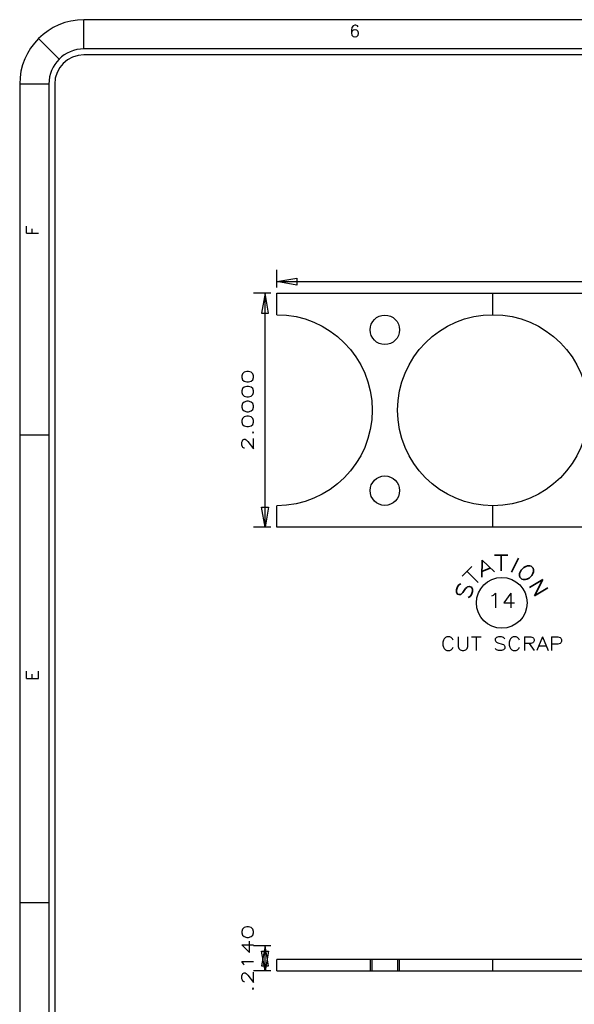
# Model space of a CAD drawing. Header units: inches. Extents: x 3 to 351, y 4 to 271.
# Tile 155 of 256: x 3.68 to 8.43, y 226.83 to 235.25. Entities that reach past the tile are written whole.
import ezdxf
from ezdxf.enums import TextEntityAlignment as Align

# ---------------------------------------------------------------- set-up
doc = ezdxf.new("R2010")
doc.units = ezdxf.units.IN
doc.header["$LTSCALE"] = 0.5
doc.header["$MEASUREMENT"] = 0
doc.linetypes.add('HIDDEN', pattern=[0.225, 0.15, -0.075])
doc.layers.add('PLOTVIEW1', color=7, linetype='Continuous')
doc.layers.add('STR_1', color=7, linetype='Continuous')
doc.styles.add('VERO0-Simplex', font='simplex_.ttf')
doc.styles.add('VERO3-RomanS', font='romans__.ttf')
doc.styles.add('VERO4-Txt', font='txt_____.ttf')
doc.styles.add('VERO5-RomanD', font='romand__.ttf')

# ---------------------------------------------------------------- blocks, each defined once
blk = doc.blocks.new('ArrowheadClosed')
at = {"color": 0}
for p, q in [((0, 0), (-1, 0.176)), ((-1, 0.176), (-1, -0.176)), ((-1, -0.176), (0, 0))]:
    blk.add_line(p, q, dxfattribs=at)

msp = doc.modelspace()

# ---------------------------------------------------------------- linework, layer by layer
at = {"layer": 'PLOTVIEW1', "color": 97, "linetype": 'Continuous'}
for p, q in [((38.2343, 235.2529), (4.2343, 235.2529)), ((4.2343, 235.0029), (4.2343, 235.2529)), ((4.0222, 234.915), (3.8454, 235.0918)), ((38.2343, 235.0029), (4.2343, 235.0029)), ((38.2343, 234.9529), (4.2343, 234.9529)), ((3.9343, 234.7029), (3.6843, 234.7029)), ((3.6843, 234.7029), (3.6843, 212.7029)), ((3.9343, 234.7029), (3.9343, 212.7029)), ((3.9843, 234.7029), (3.9843, 212.7029)), ((3.6843, 231.7029), (3.9343, 231.7029)), ((3.6843, 227.7029), (3.9343, 227.7029))]:
    msp.add_line(p, q, dxfattribs=at)
at = {"layer": 'PLOTVIEW1', "color": 252, "linetype": 'Continuous'}
msp.add_circle((7.8115, 230.2659), 0.217, dxfattribs=at)
msp.add_circle((7.8115, 230.2659), 0.217, dxfattribs=at)
msp.add_circle((7.8115, 230.2659), 0.217, dxfattribs=at)
at = {"layer": 'PLOTVIEW1', "color": 97, "linetype": 'Continuous'}
for radius in [0.55, 0.3, 0.25]:
    msp.add_arc((4.2343, 234.7029), radius, 90, 180, dxfattribs=at)
at = {"layer": 'STR_1', "color": 56, "linetype": 'Continuous'}
for p, q in [((5.8856, 232.9632), (5.8856, 233.1132)), ((5.8856, 233.0132), (37.1106, 233.0132)), ((5.8356, 232.9132), (5.6856, 232.9132)), ((5.7856, 230.9132), (5.7856, 232.9132)), ((5.8356, 230.9132), (5.6856, 230.9132)), ((5.8356, 227.3318), (5.6856, 227.3318)), ((5.7856, 227.1178), (5.7856, 227.3318)), ((5.8356, 227.1178), (5.6856, 227.1178))]:
    msp.add_line(p, q, dxfattribs=at)
at = {"layer": 'STR_1', "color": 30, "linetype": 'Continuous'}
for p, q in [((5.8856, 232.7301), (5.8856, 232.9132)), ((5.8856, 232.9132), (7.7356, 232.9132)), ((7.7356, 232.7301), (7.7356, 232.9132)), ((7.7356, 232.9132), (37.1106, 232.9132)), ((7.7356, 232.7301), (7.7356, 232.9132)), ((5.8856, 230.9132), (5.8856, 231.0963)), ((7.7356, 230.9132), (7.7356, 231.0963)), ((7.7356, 230.9132), (7.7356, 231.0963)), ((7.7356, 230.9132), (5.8856, 230.9132)), ((37.1106, 230.9132), (7.7356, 230.9132)), ((7.7356, 227.2158), (5.8856, 227.2158)), ((5.8856, 227.1178), (5.8856, 227.2158)), ((7.7356, 227.1178), (7.7356, 227.2158)), ((37.1106, 227.2158), (7.7356, 227.2158)), ((7.7356, 227.1178), (7.7356, 227.2158)), ((5.8856, 227.1178), (7.7356, 227.1178)), ((7.7356, 227.1178), (37.1106, 227.1178))]:
    msp.add_line(p, q, dxfattribs=at)
at = {"layer": 'STR_1', "color": 254, "linetype": 'HIDDEN'}
for p, q in [((6.6846, 227.2158), (6.6846, 227.1178)), ((6.7024, 227.1178), (6.7024, 227.2158)), ((6.9187, 227.2158), (6.9187, 227.1178)), ((6.9366, 227.1178), (6.9366, 227.2158))]:
    msp.add_line(p, q, dxfattribs=at)
at = {"layer": 'STR_1', "color": 30, "linetype": 'Continuous'}
for centre in [(6.8106, 232.6007), (6.8106, 231.2257)]:
    msp.add_circle(centre, 0.126, dxfattribs=at)
at = {"layer": 'STR_1', "color": 30, "linetype": 'Continuous', "extrusion": (0, 0, -1)}
for centre, start, end in [((-5.8856, 231.9132), 90, 270), ((-7.7356, 231.9132), 270, 90), ((-7.7356, 231.9132), 90, 270)]:
    msp.add_arc(centre, 0.8169, start, end, dxfattribs=at)

# ---------------------------------------------------------------- block references
at = {"layer": 'STR_1', "color": 56, "linetype": 'Continuous', "extrusion": (0, 0, -1), "xscale": 0.170138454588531, "yscale": 0.170138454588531, "zscale": 0.170138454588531}
msp.add_blockref('ArrowheadClosed', (-5.8856, 233.0132), dxfattribs=at)
at = {"layer": 'STR_1', "color": 56, "linetype": 'Continuous', "xscale": 0.170138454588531, "yscale": 0.170138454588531, "zscale": 0.170138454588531, "rotation": 90}
for p in [(5.7856, 232.9132), (5.7856, 227.3318)]:
    msp.add_blockref('ArrowheadClosed', p, dxfattribs=at)
at = {"layer": 'STR_1', "color": 56, "linetype": 'Continuous', "extrusion": (0, 0, -1), "xscale": 0.170138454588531, "yscale": 0.170138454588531, "zscale": 0.170138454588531, "rotation": 270}
for p in [(-5.7856, 230.9132), (-5.7856, 227.1178)]:
    msp.add_blockref('ArrowheadClosed', p, dxfattribs=at)

# ---------------------------------------------------------------- texts
at = {"layer": 'PLOTVIEW1', "color": 56, "linetype": 'Continuous'}
for s, height, style, width, p, p2 in [('6', 0.1, 'VERO5-RomanD', 1.000527, (6.5053, 235.105), (6.5993, 235.105)), ('T', 0.1333, 'VERO4-Txt', 0.988372, (7.74, 230.5406), (7.8718, 230.5406)), ('T', 0.1333, 'VERO4-Txt', 0.988372, (7.74, 230.5406), (7.8718, 230.5406)), ('T', 0.1333, 'VERO4-Txt', 0.988372, (7.74, 230.5406), (7.8718, 230.5406)), ('14', 0.125, 'VERO3-RomanS', 0.999747, (7.6911, 230.2246), (7.9318, 230.2246)), ('CUT SCRAP', 0.11571, 'VERO3-RomanS', 0.999236, (7.288, 229.8588), (8.3396, 229.8588))]:
    msp.add_text(s, height=height, dxfattribs=dict(at, style=style, width=width)).set_placement(p, p2, align=Align.FIT)
for s, height, rotation, style, width, p, p2 in [('F', 0.1, 90, 'VERO5-RomanD', 1.000299, (3.8441, 233.4076), (3.8441, 233.4924)), ('A', 0.1333, 22.80378, 'VERO4-Txt', 0.988372, (7.6351, 230.4832), (7.7566, 230.5343)), ('A', 0.1333, 22.80378, 'VERO4-Txt', 0.988372, (7.6351, 230.4832), (7.7566, 230.5343)), ('A', 0.1333, 22.80378, 'VERO4-Txt', 0.988372, (7.6351, 230.4832), (7.7566, 230.5343)), ('I', 0.1333, 333.44149, 'VERO4-Txt', 0.989155, (7.8544, 230.5479), (7.9331, 230.5085)), ('I', 0.1333, 333.44149, 'VERO4-Txt', 0.989155, (7.8544, 230.5479), (7.9331, 230.5085)), ('I', 0.1333, 333.44149, 'VERO4-Txt', 0.989155, (7.8544, 230.5479), (7.9331, 230.5085)), ('T', 0.1333, 45.30929, 'VERO4-Txt', 0.988372, (7.5624, 230.3945), (7.6551, 230.4881)), ('T', 0.1333, 45.30929, 'VERO4-Txt', 0.988372, (7.5624, 230.3945), (7.6551, 230.4881)), ('T', 0.1333, 45.30929, 'VERO4-Txt', 0.988372, (7.5624, 230.3945), (7.6551, 230.4881)), ('O', 0.1333, 314.14322, 'VERO4-Txt', 0.988372, (7.9289, 230.5244), (8.0206, 230.4298)), ('O', 0.1333, 314.14322, 'VERO4-Txt', 0.988372, (7.9289, 230.5244), (8.0206, 230.4298)), ('O', 0.1333, 314.14322, 'VERO4-Txt', 0.988372, (7.9289, 230.5244), (8.0206, 230.4298)), ('N', 0.1333, 300.84599, 'VERO4-Txt', 0.988372, (8.0356, 230.4175), (8.1032, 230.3043)), ('N', 0.1333, 300.84599, 'VERO4-Txt', 0.988372, (8.0356, 230.4175), (8.1032, 230.3043)), ('N', 0.1333, 300.84599, 'VERO4-Txt', 0.988372, (8.0356, 230.4175), (8.1032, 230.3043)), ('S', 0.1333, 73.02923, 'VERO4-Txt', 0.988372, (7.5366, 230.2875), (7.575, 230.4135)), ('S', 0.1333, 73.02923, 'VERO4-Txt', 0.988372, (7.5366, 230.2875), (7.575, 230.4135)), ('S', 0.1333, 73.02923, 'VERO4-Txt', 0.988372, (7.5366, 230.2875), (7.575, 230.4135)), ('E', 0.1, 90, 'VERO5-RomanD', 1.001635, (3.8441, 229.6009), (3.8441, 229.6905))]:
    msp.add_text(s, height=height, rotation=rotation, dxfattribs=dict(at, style=style, width=width)).set_placement(p, p2, align=Align.FIT)
at = {"layer": 'STR_1', "color": 230, "linetype": 'Continuous', "style": 'VERO0-Simplex'}
for s, width, p, p2 in [('2.0000', 1.358929, (5.6856, 231.5632), (5.6856, 232.2632)), ('.2140', 1.440535, (5.6856, 226.9348), (5.6856, 227.5148))]:
    msp.add_text(s, height=0.1, rotation=90, dxfattribs=dict(at, width=width)).set_placement(p, p2, align=Align.FIT)

doc.saveas('drawing.dxf')
